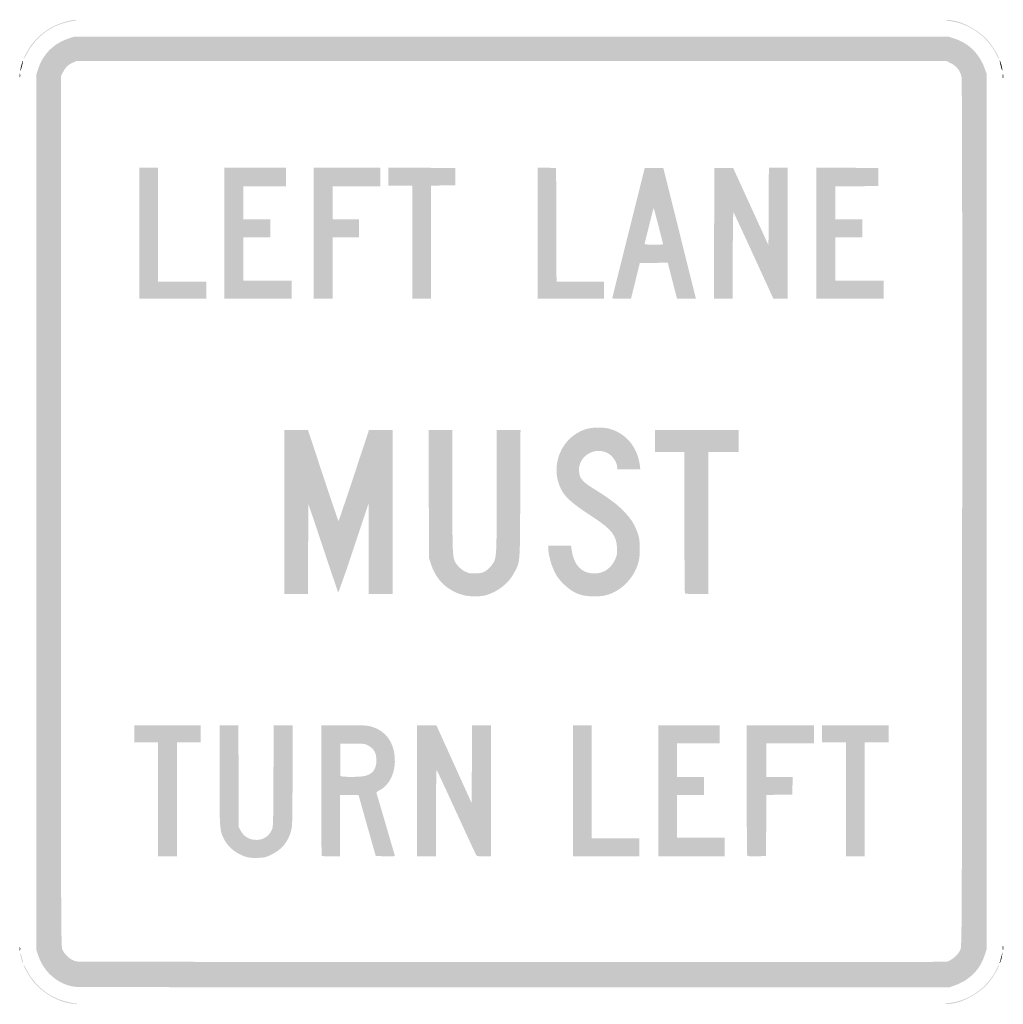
# Model space of a CAD drawing. Header units: inches. Extents: x -15 to 15, y -15 to 15.
import ezdxf

# ---------------------------------------------------------------- set-up
doc = ezdxf.new("R2010")
doc.units = ezdxf.units.IN
doc.header["$MEASUREMENT"] = 0

msp = doc.modelspace()

# ---------------------------------------------------------------- hatches: boundary and pattern name
h = msp.add_hatch(color=7)
edge = h.paths.add_edge_path()
edge.add_spline(control_points=[(14.769, 13.983), (14.491, 14.521), (13.954, 14.894), (13.345, 14.973), (13.215, 14.99), (13.205, 14.994), (13.29, 14.997), (13.668, 15.009), (14.26, 14.699), (14.564, 14.33), (14.686, 14.183), (14.892, 13.834), (14.871, 13.812), (14.866, 13.807), (14.82, 13.884), (14.769, 13.983)], knot_values=[0, 0, 0, 0, 1, 1, 1, 2, 2, 2, 3, 3, 3, 4, 4, 4, 5, 5, 5, 5], degree=3, periodic=0)
h = msp.add_hatch(color=7)
edge = h.paths.add_edge_path()
edge.add_spline(control_points=[(-14.874, 13.809), (-14.875, 13.821), (-14.835, 13.906), (-14.786, 13.999), (-14.604, 14.347), (-14.334, 14.612), (-13.972, 14.8), (-13.762, 14.909), (-13.447, 15.002), (-13.302, 14.997), (-13.235, 14.995), (-13.25, 14.988), (-13.362, 14.972), (-13.973, 14.883), (-14.487, 14.521), (-14.774, 13.975), (-14.829, 13.872), (-14.874, 13.797), (-14.874, 13.809)], knot_values=[0, 0, 0, 0, 1, 1, 1, 2, 2, 2, 3, 3, 3, 4, 4, 4, 5, 5, 5, 6, 6, 6, 6], degree=3, periodic=0)
h = msp.add_hatch(color=7)
edge = h.paths.add_edge_path()
edge.add_spline(control_points=[(-13.314, -14.474), (-13.817, -14.408), (-14.262, -14.027), (-14.427, -13.521)], knot_values=[0, 0, 0, 0, 1, 1, 1, 1], degree=3, periodic=0)
edge.add_line((-14.427, -13.521), (-14.488, -13.338))
edge.add_line((-14.488, -13.338), (-14.488, 0))
edge.add_line((-14.488, 0), (-14.488, 13.338))
edge.add_line((-14.488, 13.338), (-14.427, 13.521))
edge.add_spline(control_points=[(-14.427, 13.521), (-14.286, 13.953), (-13.953, 14.286), (-13.521, 14.427)], knot_values=[0, 0, 0, 0, 1, 1, 1, 1], degree=3, periodic=0)
edge.add_line((-13.521, 14.427), (-13.338, 14.488))
edge.add_line((-13.338, 14.488), (0, 14.488))
edge.add_line((0, 14.488), (13.338, 14.488))
edge.add_line((13.338, 14.488), (13.521, 14.427))
edge.add_spline(control_points=[(13.521, 14.427), (13.948, 14.288), (14.272, 13.966), (14.429, 13.525)], knot_values=[0, 0, 0, 0, 1, 1, 1, 1], degree=3, periodic=0)
edge.add_line((14.429, 13.525), (14.488, 13.363))
edge.add_line((14.488, 13.363), (14.488, 0.013))
edge.add_line((14.488, 0.013), (14.488, -13.338))
edge.add_line((14.488, -13.338), (14.427, -13.521))
edge.add_spline(control_points=[(14.427, -13.521), (14.288, -13.948), (13.966, -14.272), (13.525, -14.429)], knot_values=[0, 0, 0, 0, 1, 1, 1, 1], degree=3, periodic=0)
edge.add_line((13.525, -14.429), (13.363, -14.488))
edge.add_line((13.363, -14.488), (0.1, -14.491))
edge.add_spline(control_points=[(0.1, -14.491), (-7.194, -14.492), (-13.231, -14.485), (-13.314, -14.474)], knot_values=[0, 0, 0, 0, 1, 1, 1, 1], degree=3, periodic=0)
edge = h.paths.add_edge_path(flags=0)
edge.add_spline(control_points=[(13.387, -13.658), (13.517, -13.589), (13.636, -13.463), (13.692, -13.338), (13.736, -13.242), (13.738, -12.689), (13.744, -0.05), (13.749, 9.371), (13.743, 13.175), (13.723, 13.269), (13.687, 13.447), (13.571, 13.595), (13.402, 13.681)], knot_values=[0, 0, 0, 0, 1, 1, 1, 2, 2, 2, 3, 3, 3, 4, 4, 4, 4], degree=3, periodic=0)
edge.add_line((13.402, 13.681), (13.266, 13.75))
edge.add_line((13.266, 13.75), (0.002, 13.749))
edge.add_line((0.002, 13.749), (-13.262, 13.749))
edge.add_line((-13.262, 13.749), (-13.375, 13.698))
edge.add_spline(control_points=[(-13.375, 13.698), (-13.522, 13.631), (-13.59, 13.565), (-13.671, 13.412)], knot_values=[0, 0, 0, 0, 1, 1, 1, 1], degree=3, periodic=0)
edge.add_line((-13.671, 13.412), (-13.738, 13.287))
edge.add_line((-13.738, 13.287), (-13.738, 0.025))
edge.add_spline(control_points=[(-13.738, 0.025), (-13.738, -12.164), (-13.734, -13.245), (-13.697, -13.327), (-13.613, -13.512), (-13.444, -13.657), (-13.262, -13.702), (-13.221, -13.712), (-7.231, -13.718), (0.05, -13.716)], knot_values=[0, 0, 0, 0, 1, 1, 1, 2, 2, 2, 3, 3, 3, 3], degree=3, periodic=0)
edge.add_line((0.05, -13.716), (13.287, -13.713))
edge.add_line((13.287, -13.713), (13.387, -13.658))
h = msp.add_hatch(color=7)
edge = h.paths.add_edge_path()
edge.add_spline(control_points=[(-14.974, 13.464), (-14.975, 13.521), (-14.902, 13.785), (-14.888, 13.771), (-14.884, 13.766), (-14.901, 13.684), (-14.926, 13.588), (-14.951, 13.491), (-14.973, 13.436), (-14.974, 13.464)], knot_values=[0, 0, 0, 0, 1, 1, 1, 2, 2, 2, 3, 3, 3, 3], degree=3, periodic=0)
h = msp.add_hatch(color=7)
edge = h.paths.add_edge_path()
edge.add_spline(control_points=[(14.922, 13.593), (14.899, 13.686), (14.885, 13.767), (14.889, 13.771), (14.903, 13.787), (14.979, 13.501), (14.971, 13.462), (14.966, 13.441), (14.944, 13.501), (14.922, 13.593)], knot_values=[0, 0, 0, 0, 1, 1, 1, 2, 2, 2, 3, 3, 3, 3], degree=3, periodic=0)
h = msp.add_hatch(color=7)
edge = h.paths.add_edge_path()
edge.add_spline(control_points=[(-14.994, 13.312), (-14.993, 13.367), (-14.988, 13.387), (-14.982, 13.356), (-14.976, 13.325), (-14.977, 13.28), (-14.983, 13.256), (-14.989, 13.232), (-14.994, 13.258), (-14.994, 13.312)], knot_values=[0, 0, 0, 0, 1, 1, 1, 2, 2, 2, 3, 3, 3, 3], degree=3, periodic=0)
h = msp.add_hatch(color=7)
edge = h.paths.add_edge_path()
edge.add_spline(control_points=[(14.982, 13.287), (14.982, 13.356), (14.987, 13.381), (14.993, 13.343), (14.999, 13.305), (14.999, 13.249), (14.993, 13.218), (14.987, 13.188), (14.982, 13.219), (14.982, 13.287)], knot_values=[0, 0, 0, 0, 1, 1, 1, 2, 2, 2, 3, 3, 3, 3], degree=3, periodic=0)
for points in [[(-11.35, 8.5), (-11.35, 10.5), (-11.062, 10.5), (-10.775, 10.5), (-10.775, 8.763), (-10.775, 7.025), (-10.037, 7.025), (-9.3, 7.025), (-9.3, 6.763), (-9.3, 6.5), (-10.325, 6.5), (-11.35, 6.5), (-11.35, 8.5)], [(-8.75, 8.5), (-8.75, 10.5), (-7.812, 10.5), (-6.875, 10.5), (-6.875, 10.213), (-6.875, 9.925), (-7.525, 9.925), (-8.175, 9.925), (-8.175, 9.425), (-8.175, 8.925), (-7.762, 8.925), (-7.35, 8.925), (-7.35, 8.65), (-7.35, 8.375), (-7.762, 8.375), (-8.175, 8.375), (-8.175, 7.713), (-8.175, 7.05), (-7.438, 7.05), (-6.7, 7.05), (-6.7, 6.775), (-6.7, 6.5), (-7.725, 6.5), (-8.75, 6.5), (-8.75, 8.5)], [(-6.025, 8.5), (-6.025, 10.5), (-5.012, 10.5), (-4, 10.5), (-4, 10.213), (-4, 9.925), (-4.725, 9.925), (-5.45, 9.925), (-5.45, 9.425), (-5.45, 8.925), (-5.05, 8.925), (-4.65, 8.925), (-4.65, 8.65), (-4.65, 8.375), (-5.05, 8.375), (-5.45, 8.375), (-5.45, 7.438), (-5.45, 6.5), (-5.737, 6.5), (-6.025, 6.5), (-6.025, 8.5)], [(-3.025, 8.225), (-3.025, 9.95), (-3.387, 9.95), (-3.75, 9.95), (-3.75, 10.225), (-3.75, 10.501), (-2.731, 10.494), (-1.712, 10.488), (-1.712, 10.225), (-1.712, 9.963), (-2.081, 9.956), (-2.45, 9.949), (-2.45, 8.224), (-2.45, 6.5), (-2.737, 6.5), (-3.025, 6.5), (-3.025, 8.225)], [(0.8, 8.501), (0.8, 10.502), (1.081, 10.495), (1.363, 10.488), (1.369, 8.756), (1.375, 7.025), (2.1, 7.025), (2.825, 7.025), (2.825, 6.763), (2.825, 6.5), (1.812, 6.5), (0.8, 6.5), (0.8, 8.501)], [(9.3, 8.5), (9.3, 10.501), (10.244, 10.494), (11.188, 10.488), (11.188, 10.213), (11.188, 9.938), (10.531, 9.931), (9.875, 9.924), (9.875, 9.425), (9.875, 8.925), (10.287, 8.925), (10.7, 8.925), (10.7, 8.65), (10.7, 8.375), (10.287, 8.375), (9.875, 8.375), (9.875, 7.713), (9.875, 7.05), (10.613, 7.05), (11.35, 7.05), (11.35, 6.775), (11.35, 6.5), (10.325, 6.5), (9.3, 6.5), (9.3, 8.5)], [(-10.775, -8.762), (-10.775, -7.025), (-11.137, -7.025), (-11.5, -7.025), (-11.5, -6.762), (-11.5, -6.5), (-10.488, -6.5), (-9.475, -6.5), (-9.475, -6.762), (-9.475, -7.025), (-9.837, -7.025), (-10.2, -7.025), (-10.2, -8.762), (-10.2, -10.5), (-10.488, -10.5), (-10.775, -10.5), (-10.775, -8.762)], [(1.875, -8.5), (1.875, -6.5), (2.163, -6.5), (2.45, -6.5), (2.45, -8.225), (2.45, -9.95), (3.175, -9.95), (3.9, -9.95), (3.9, -10.225), (3.9, -10.5), (2.887, -10.5), (1.875, -10.5), (1.875, -8.5)], [(4.475, -8.5), (4.475, -6.5), (5.413, -6.5), (6.35, -6.5), (6.35, -6.775), (6.35, -7.05), (5.7, -7.05), (5.05, -7.05), (5.05, -7.562), (5.05, -8.075), (5.463, -8.075), (5.875, -8.075), (5.875, -8.35), (5.875, -8.625), (5.463, -8.625), (5.05, -8.625), (5.05, -9.275), (5.05, -9.925), (5.775, -9.925), (6.5, -9.925), (6.5, -10.213), (6.5, -10.5), (5.488, -10.5), (4.475, -10.5), (4.475, -8.5)], [(10.2, -8.762), (10.2, -7.025), (9.838, -7.025), (9.475, -7.025), (9.475, -6.762), (9.475, -6.5), (10.488, -6.5), (11.5, -6.5), (11.5, -6.762), (11.5, -7.025), (11.137, -7.025), (10.775, -7.025), (10.775, -8.762), (10.775, -10.5), (10.488, -10.5), (10.2, -10.5), (10.2, -8.762)]]:
    msp.add_hatch(color=7).paths.add_polyline_path(points)
h = msp.add_hatch(color=7)
edge = h.paths.add_edge_path()
edge.add_spline(control_points=[(3.076, 6.519), (3.076, 6.529), (3.299, 7.426), (3.571, 8.513)], knot_values=[0, 0, 0, 0, 1, 1, 1, 1], degree=3, periodic=0)
edge.add_line((3.571, 8.513), (4.066, 10.488))
edge.add_line((4.066, 10.488), (4.349, 10.488))
edge.add_line((4.349, 10.488), (4.633, 10.488))
edge.add_line((4.633, 10.488), (5.128, 8.5))
edge.add_spline(control_points=[(5.128, 8.5), (5.4, 7.407), (5.623, 6.51), (5.624, 6.506), (5.624, 6.503), (5.496, 6.5), (5.339, 6.5)], knot_values=[0, 0, 0, 0, 1, 1, 1, 2, 2, 2, 2], degree=3, periodic=0)
edge.add_line((5.339, 6.5), (5.052, 6.5))
edge.add_line((5.052, 6.5), (5.03, 6.581))
edge.add_spline(control_points=[(5.03, 6.581), (5.018, 6.626), (4.953, 6.874), (4.887, 7.132)], knot_values=[0, 0, 0, 0, 1, 1, 1, 1], degree=3, periodic=0)
edge.add_line((4.887, 7.132), (4.767, 7.601))
edge.add_line((4.767, 7.601), (4.341, 7.594))
edge.add_line((4.341, 7.594), (3.915, 7.588))
edge.add_line((3.915, 7.588), (3.78, 7.044))
edge.add_line((3.78, 7.044), (3.644, 6.5))
edge.add_line((3.644, 6.5), (3.359, 6.5))
edge.add_spline(control_points=[(3.359, 6.5), (3.203, 6.5), (3.075, 6.508), (3.076, 6.519)], knot_values=[0, 0, 0, 0, 1, 1, 1, 1], degree=3, periodic=0)
edge = h.paths.add_edge_path(flags=0)
edge.add_spline(control_points=[(4.625, 8.162), (4.625, 8.181), (4.345, 9.262), (4.338, 9.27), (4.334, 9.274), (4.273, 9.037), (4.201, 8.745), (4.129, 8.452), (4.066, 8.198), (4.061, 8.181), (4.054, 8.158), (4.121, 8.15), (4.338, 8.15), (4.496, 8.15), (4.625, 8.155), (4.625, 8.162)], knot_values=[0, 0, 0, 0, 1, 1, 1, 2, 2, 2, 3, 3, 3, 4, 4, 4, 5, 5, 5, 5], degree=3, periodic=0)
h = msp.add_hatch(color=7)
edge = h.paths.add_edge_path()
edge.add_line((6.181, 8.494), (6.188, 10.488))
edge.add_line((6.188, 10.488), (6.475, 10.488))
edge.add_line((6.475, 10.488), (6.762, 10.488))
edge.add_line((6.762, 10.488), (7.3, 9.309))
edge.add_line((7.3, 9.309), (7.838, 8.131))
edge.add_line((7.838, 8.131), (7.844, 9.315))
edge.add_line((7.844, 9.315), (7.85, 10.5))
edge.add_line((7.85, 10.5), (8.138, 10.5))
edge.add_line((8.138, 10.5), (8.425, 10.5))
edge.add_line((8.425, 10.5), (8.425, 8.5))
edge.add_line((8.425, 8.5), (8.425, 6.5))
edge.add_line((8.425, 6.5), (8.206, 6.501))
edge.add_line((8.206, 6.501), (7.988, 6.501))
edge.add_line((7.988, 6.501), (7.39, 7.807))
edge.add_spline(control_points=[(7.39, 7.807), (7.061, 8.525), (6.783, 9.123), (6.771, 9.136), (6.759, 9.149), (6.75, 8.562), (6.75, 7.83)], knot_values=[0, 0, 0, 0, 1, 1, 1, 2, 2, 2, 2], degree=3, periodic=0)
edge.add_line((6.75, 7.83), (6.75, 6.5))
edge.add_line((6.75, 6.5), (6.462, 6.5))
edge.add_line((6.462, 6.5), (6.175, 6.5))
edge.add_line((6.175, 6.5), (6.181, 8.494))
h = msp.add_hatch(color=7)
edge = h.paths.add_edge_path()
edge.add_line((-6.925, 0), (-6.925, 2.5))
edge.add_line((-6.925, 2.5), (-6.564, 2.5))
edge.add_line((-6.564, 2.5), (-6.203, 2.5))
edge.add_line((-6.203, 2.5), (-5.745, 1.113))
edge.add_spline(control_points=[(-5.745, 1.113), (-5.493, 0.351), (-5.281, -0.274), (-5.274, -0.274), (-5.266, -0.275), (-5.054, 0.349), (-4.801, 1.113)], knot_values=[0, 0, 0, 0, 1, 1, 1, 2, 2, 2, 2], degree=3, periodic=0)
edge.add_line((-4.801, 1.113), (-4.343, 2.5))
edge.add_line((-4.343, 2.5), (-3.984, 2.5))
edge.add_line((-3.984, 2.5), (-3.625, 2.5))
edge.add_line((-3.625, 2.5), (-3.625, 0))
edge.add_line((-3.625, 0), (-3.625, -2.5))
edge.add_line((-3.625, -2.5), (-3.987, -2.5))
edge.add_line((-3.987, -2.5), (-4.35, -2.5))
edge.add_line((-4.35, -2.5), (-4.353, -1.119))
edge.add_line((-4.353, -1.119), (-4.355, 0.263))
edge.add_line((-4.355, 0.263), (-4.812, -1.112))
edge.add_spline(control_points=[(-4.812, -1.112), (-5.064, -1.869), (-5.277, -2.471), (-5.285, -2.45), (-5.293, -2.429), (-5.502, -1.811), (-5.748, -1.075)], knot_values=[0, 0, 0, 0, 1, 1, 1, 2, 2, 2, 2], degree=3, periodic=0)
edge.add_line((-5.748, -1.075), (-6.196, 0.263))
edge.add_line((-6.196, 0.263), (-6.198, -1.119))
edge.add_line((-6.198, -1.119), (-6.2, -2.5))
edge.add_line((-6.2, -2.5), (-6.562, -2.5))
edge.add_line((-6.562, -2.5), (-6.925, -2.5))
edge.add_line((-6.925, -2.5), (-6.925, 0))
h = msp.add_hatch(color=7)
edge = h.paths.add_edge_path()
edge.add_spline(control_points=[(-1.487, -2.528), (-1.955, -2.394), (-2.288, -2.076), (-2.443, -1.616)], knot_values=[0, 0, 0, 0, 1, 1, 1, 1], degree=3, periodic=0)
edge.add_line((-2.443, -1.616), (-2.512, -1.413))
edge.add_line((-2.512, -1.413), (-2.52, 0.544))
edge.add_line((-2.52, 0.544), (-2.527, 2.5))
edge.add_line((-2.527, 2.5), (-2.164, 2.5))
edge.add_line((-2.164, 2.5), (-1.8, 2.5))
edge.add_line((-1.8, 2.5), (-1.8, 0.617))
edge.add_spline(control_points=[(-1.8, 0.617), (-1.8, -1.462), (-1.803, -1.419), (-1.643, -1.629), (-1.596, -1.69), (-1.504, -1.766), (-1.425, -1.807), (-1.301, -1.872), (-1.268, -1.878), (-1.086, -1.871), (-0.915, -1.864), (-0.868, -1.852), (-0.779, -1.793), (-0.722, -1.755), (-0.641, -1.677), (-0.6, -1.62), (-0.448, -1.411), (-0.45, -1.448), (-0.45, 0.617)], knot_values=[0, 0, 0, 0, 1, 1, 1, 2, 2, 2, 3, 3, 3, 4, 4, 4, 5, 5, 5, 6, 6, 6, 6], degree=3, periodic=0)
edge.add_line((-0.45, 0.617), (-0.45, 2.5))
edge.add_line((-0.45, 2.5), (-0.086, 2.5))
edge.add_line((-0.086, 2.5), (0.277, 2.5))
edge.add_line((0.277, 2.5), (0.269, 0.544))
edge.add_spline(control_points=[(0.269, 0.544), (0.26, -1.638), (0.272, -1.493), (0.081, -1.858), (-0.081, -2.168), (-0.409, -2.428), (-0.773, -2.535), (-0.951, -2.587), (-1.293, -2.584), (-1.487, -2.528)], knot_values=[0, 0, 0, 0, 1, 1, 1, 2, 2, 2, 3, 3, 3, 3], degree=3, periodic=0)
h = msp.add_hatch(color=7)
edge = h.paths.add_edge_path()
edge.add_spline(control_points=[(2.153, -2.535), (1.942, -2.479), (1.778, -2.378), (1.585, -2.188), (1.448, -2.052), (1.384, -1.964), (1.305, -1.8), (1.205, -1.591), (1.125, -1.287), (1.125, -1.114)], knot_values=[0, 0, 0, 0, 1, 1, 1, 2, 2, 2, 3, 3, 3, 3], degree=3, periodic=0)
edge.add_line((1.125, -1.114), (1.125, -1.025))
edge.add_line((1.125, -1.025), (1.472, -1.025))
edge.add_line((1.472, -1.025), (1.819, -1.025))
edge.add_line((1.819, -1.025), (1.835, -1.147))
edge.add_spline(control_points=[(1.835, -1.147), (1.897, -1.617), (2.142, -1.876), (2.524, -1.874), (2.811, -1.873), (3.039, -1.721), (3.161, -1.448), (3.222, -1.313), (3.229, -1.271), (3.221, -1.091), (3.205, -0.724), (3.051, -0.523), (2.519, -0.177), (1.859, 0.253), (1.644, 0.44), (1.512, 0.701), (1.154, 1.407), (1.523, 2.295), (2.27, 2.525), (2.471, 2.588), (2.809, 2.592), (3.002, 2.535), (3.505, 2.385), (3.842, 1.977), (3.915, 1.425)], knot_values=[0, 0, 0, 0, 1, 1, 1, 2, 2, 2, 3, 3, 3, 4, 4, 4, 5, 5, 5, 6, 6, 6, 7, 7, 7, 8, 8, 8, 8], degree=3, periodic=0)
edge.add_line((3.915, 1.425), (3.931, 1.3))
edge.add_line((3.931, 1.3), (3.578, 1.3))
edge.add_line((3.578, 1.3), (3.225, 1.3))
edge.add_line((3.225, 1.3), (3.225, 1.363))
edge.add_spline(control_points=[(3.225, 1.363), (3.225, 1.512), (3.084, 1.719), (2.928, 1.798), (2.783, 1.871), (2.645, 1.884), (2.489, 1.839), (2.18, 1.749), (2, 1.446), (2.076, 1.143), (2.114, 0.992), (2.217, 0.889), (2.506, 0.711), (2.955, 0.434), (3.19, 0.26), (3.4, 0.049), (3.637, -0.189), (3.747, -0.357), (3.844, -0.629), (3.901, -0.787), (3.91, -0.854), (3.911, -1.112), (3.912, -1.365), (3.903, -1.442), (3.852, -1.599), (3.701, -2.057), (3.324, -2.423), (2.883, -2.538), (2.703, -2.584), (2.331, -2.583), (2.153, -2.535)], knot_values=[0, 0, 0, 0, 1, 1, 1, 2, 2, 2, 3, 3, 3, 4, 4, 4, 5, 5, 5, 6, 6, 6, 7, 7, 7, 8, 8, 8, 9, 9, 9, 10, 10, 10, 10], degree=3, periodic=0)
h = msp.add_hatch(color=7)
edge = h.paths.add_edge_path()
edge.add_spline(control_points=[(5.292, -2.483), (5.282, -2.474), (5.275, -1.501), (5.275, -0.321)], knot_values=[0, 0, 0, 0, 1, 1, 1, 1], degree=3, periodic=0)
edge.add_line((5.275, -0.321), (5.275, 1.825))
edge.add_line((5.275, 1.825), (4.825, 1.825))
edge.add_line((4.825, 1.825), (4.375, 1.825))
edge.add_line((4.375, 1.825), (4.375, 2.163))
edge.add_line((4.375, 2.163), (4.375, 2.5))
edge.add_line((4.375, 2.5), (5.65, 2.5))
edge.add_line((5.65, 2.5), (6.925, 2.5))
edge.add_line((6.925, 2.5), (6.925, 2.163))
edge.add_line((6.925, 2.163), (6.925, 1.825))
edge.add_line((6.925, 1.825), (6.463, 1.825))
edge.add_line((6.463, 1.825), (6, 1.825))
edge.add_line((6, 1.825), (6, -0.337))
edge.add_line((6, -0.337), (6, -2.5))
edge.add_line((6, -2.5), (5.654, -2.5))
edge.add_spline(control_points=[(5.654, -2.5), (5.464, -2.5), (5.301, -2.493), (5.292, -2.483)], knot_values=[0, 0, 0, 0, 1, 1, 1, 1], degree=3, periodic=0)
h = msp.add_hatch(color=7)
edge = h.paths.add_edge_path()
edge.add_spline(control_points=[(-8.136, -10.498), (-8.42, -10.399), (-8.646, -10.207), (-8.77, -9.961), (-8.897, -9.709), (-8.9, -9.664), (-8.9, -8.028)], knot_values=[0, 0, 0, 0, 1, 1, 1, 2, 2, 2, 2], degree=3, periodic=0)
edge.add_line((-8.9, -8.028), (-8.9, -6.5))
edge.add_line((-8.9, -6.5), (-8.613, -6.5))
edge.add_line((-8.613, -6.5), (-8.326, -6.5))
edge.add_line((-8.326, -6.5), (-8.319, -8.056))
edge.add_line((-8.319, -8.056), (-8.312, -9.613))
edge.add_line((-8.312, -9.613), (-8.25, -9.724))
edge.add_spline(control_points=[(-8.25, -9.724), (-8.163, -9.879), (-8.019, -9.974), (-7.846, -9.992), (-7.609, -10.016), (-7.428, -9.922), (-7.318, -9.716), (-7.263, -9.613), (-7.262, -9.607), (-7.256, -8.056)], knot_values=[0, 0, 0, 0, 1, 1, 1, 2, 2, 2, 3, 3, 3, 3], degree=3, periodic=0)
edge.add_line((-7.256, -8.056), (-7.249, -6.5))
edge.add_line((-7.249, -6.5), (-6.962, -6.5))
edge.add_line((-6.962, -6.5), (-6.675, -6.5))
edge.add_line((-6.675, -6.5), (-6.675, -8.032))
edge.add_spline(control_points=[(-6.675, -8.032), (-6.675, -9.44), (-6.679, -9.577), (-6.721, -9.729), (-6.813, -10.062), (-7.012, -10.298), (-7.325, -10.448), (-7.494, -10.529), (-7.536, -10.538), (-7.75, -10.544), (-7.939, -10.549), (-8.018, -10.54), (-8.136, -10.498)], knot_values=[0, 0, 0, 0, 1, 1, 1, 2, 2, 2, 3, 3, 3, 4, 4, 4, 4], degree=3, periodic=0)
h = msp.add_hatch(color=7)
edge = h.paths.add_edge_path()
edge.add_spline(control_points=[(-5.783, -10.483), (-5.792, -10.474), (-5.8, -9.574), (-5.8, -8.483)], knot_values=[0, 0, 0, 0, 1, 1, 1, 1], degree=3, periodic=0)
edge.add_line((-5.8, -8.483), (-5.8, -6.5))
edge.add_line((-5.8, -6.5), (-5.103, -6.5))
edge.add_spline(control_points=[(-5.103, -6.5), (-4.476, -6.5), (-4.389, -6.505), (-4.243, -6.55), (-3.836, -6.676), (-3.589, -7.011), (-3.556, -7.48), (-3.525, -7.937), (-3.716, -8.339), (-4.039, -8.493), (-4.087, -8.516), (-4.122, -8.548), (-4.116, -8.564), (-4.11, -8.579), (-3.985, -9.002), (-3.839, -9.502), (-3.693, -10.003), (-3.567, -10.433), (-3.56, -10.457), (-3.547, -10.498), (-3.568, -10.501), (-3.842, -10.495)], knot_values=[0, 0, 0, 0, 1, 1, 1, 2, 2, 2, 3, 3, 3, 4, 4, 4, 5, 5, 5, 6, 6, 6, 7, 7, 7, 7], degree=3, periodic=0)
edge.add_line((-3.842, -10.495), (-4.137, -10.488))
edge.add_line((-4.137, -10.488), (-4.4, -9.557))
edge.add_line((-4.4, -9.557), (-4.662, -8.626))
edge.add_line((-4.662, -8.626), (-4.944, -8.625))
edge.add_line((-4.944, -8.625), (-5.225, -8.625))
edge.add_line((-5.225, -8.625), (-5.225, -9.562))
edge.add_line((-5.225, -9.562), (-5.225, -10.5))
edge.add_line((-5.225, -10.5), (-5.496, -10.5))
edge.add_spline(control_points=[(-5.496, -10.5), (-5.645, -10.5), (-5.774, -10.492), (-5.783, -10.483)], knot_values=[0, 0, 0, 0, 1, 1, 1, 1], degree=3, periodic=0)
edge = h.paths.add_edge_path(flags=0)
edge.add_spline(control_points=[(-4.476, -8.048), (-4.237, -7.997), (-4.118, -7.84), (-4.117, -7.575), (-4.116, -7.358), (-4.183, -7.227), (-4.344, -7.132), (-4.459, -7.064), (-4.472, -7.062), (-4.837, -7.062)], knot_values=[0, 0, 0, 0, 1, 1, 1, 2, 2, 2, 3, 3, 3, 3], degree=3, periodic=0)
edge.add_line((-4.837, -7.062), (-5.212, -7.062))
edge.add_line((-5.212, -7.062), (-5.219, -7.537))
edge.add_spline(control_points=[(-5.219, -7.537), (-5.223, -7.798), (-5.221, -8.025), (-5.214, -8.043), (-5.198, -8.084), (-4.66, -8.087), (-4.476, -8.048)], knot_values=[0, 0, 0, 0, 1, 1, 1, 2, 2, 2, 2], degree=3, periodic=0)
h = msp.add_hatch(color=7)
edge = h.paths.add_edge_path()
edge.add_line((-2.875, -8.5), (-2.875, -6.5))
edge.add_line((-2.875, -6.5), (-2.581, -6.501))
edge.add_line((-2.581, -6.501), (-2.288, -6.501))
edge.add_line((-2.288, -6.501), (-1.75, -7.689))
edge.add_line((-1.75, -7.689), (-1.212, -8.876))
edge.add_line((-1.212, -8.876), (-1.206, -7.688))
edge.add_line((-1.206, -7.688), (-1.2, -6.5))
edge.add_line((-1.2, -6.5), (-0.912, -6.5))
edge.add_line((-0.912, -6.5), (-0.625, -6.5))
edge.add_line((-0.625, -6.5), (-0.625, -8.5))
edge.add_line((-0.625, -8.5), (-0.625, -10.5))
edge.add_line((-0.625, -10.5), (-0.834, -10.5))
edge.add_spline(control_points=[(-0.834, -10.5), (-0.973, -10.5), (-1.052, -10.489), (-1.068, -10.469), (-1.081, -10.452), (-1.354, -9.864), (-1.675, -9.162), (-1.996, -8.461), (-2.268, -7.877), (-2.279, -7.864), (-2.291, -7.851), (-2.3, -8.438), (-2.3, -9.17)], knot_values=[0, 0, 0, 0, 1, 1, 1, 2, 2, 2, 3, 3, 3, 4, 4, 4, 4], degree=3, periodic=0)
edge.add_line((-2.3, -9.17), (-2.3, -10.5))
edge.add_line((-2.3, -10.5), (-2.587, -10.5))
edge.add_line((-2.587, -10.5), (-2.875, -10.5))
edge.add_line((-2.875, -10.5), (-2.875, -8.5))
h = msp.add_hatch(color=7)
edge = h.paths.add_edge_path()
edge.add_spline(control_points=[(7.192, -10.484), (7.183, -10.475), (7.175, -9.574), (7.175, -8.483)], knot_values=[0, 0, 0, 0, 1, 1, 1, 1], degree=3, periodic=0)
edge.add_line((7.175, -8.483), (7.175, -6.5))
edge.add_line((7.175, -6.5), (8.2, -6.5))
edge.add_line((8.2, -6.5), (9.225, -6.5))
edge.add_line((9.225, -6.5), (9.225, -6.775))
edge.add_line((9.225, -6.775), (9.225, -7.05))
edge.add_line((9.225, -7.05), (8.5, -7.05))
edge.add_line((8.5, -7.05), (7.775, -7.05))
edge.add_line((7.775, -7.05), (7.775, -7.562))
edge.add_line((7.775, -7.562), (7.775, -8.075))
edge.add_line((7.775, -8.075), (8.176, -8.075))
edge.add_line((8.176, -8.075), (8.577, -8.075))
edge.add_line((8.577, -8.075), (8.57, -8.344))
edge.add_line((8.57, -8.344), (8.562, -8.613))
edge.add_line((8.562, -8.613), (8.169, -8.619))
edge.add_line((8.169, -8.619), (7.776, -8.626))
edge.add_line((7.776, -8.626), (7.769, -9.557))
edge.add_line((7.769, -9.557), (7.763, -10.488))
edge.add_line((7.763, -10.488), (7.486, -10.495))
edge.add_spline(control_points=[(7.486, -10.495), (7.334, -10.498), (7.202, -10.494), (7.192, -10.484)], knot_values=[0, 0, 0, 0, 1, 1, 1, 1], degree=3, periodic=0)
h = msp.add_hatch(color=7)
edge = h.paths.add_edge_path()
edge.add_spline(control_points=[(14.982, -13.287), (14.982, -13.219), (14.987, -13.194), (14.993, -13.232), (14.999, -13.27), (14.999, -13.326), (14.993, -13.357), (14.987, -13.387), (14.982, -13.356), (14.982, -13.287)], knot_values=[0, 0, 0, 0, 1, 1, 1, 2, 2, 2, 3, 3, 3, 3], degree=3, periodic=0)
h = msp.add_hatch(color=7)
edge = h.paths.add_edge_path()
edge.add_spline(control_points=[(-14.994, -13.312), (-14.993, -13.258), (-14.988, -13.238), (-14.982, -13.269), (-14.976, -13.3), (-14.977, -13.345), (-14.983, -13.369), (-14.989, -13.393), (-14.994, -13.367), (-14.994, -13.312)], knot_values=[0, 0, 0, 0, 1, 1, 1, 2, 2, 2, 3, 3, 3, 3], degree=3, periodic=0)
h = msp.add_hatch(color=7)
edge = h.paths.add_edge_path()
edge.add_spline(control_points=[(-14.936, -13.648), (-14.957, -13.575), (-14.974, -13.493), (-14.974, -13.464), (-14.973, -13.436), (-14.951, -13.491), (-14.926, -13.588), (-14.872, -13.794), (-14.879, -13.839), (-14.936, -13.648)], knot_values=[0, 0, 0, 0, 1, 1, 1, 2, 2, 2, 3, 3, 3, 3], degree=3, periodic=0)
h = msp.add_hatch(color=7)
edge = h.paths.add_edge_path()
edge.add_spline(control_points=[(14.892, -13.725), (14.901, -13.691), (14.924, -13.606), (14.942, -13.537)], knot_values=[0, 0, 0, 0, 1, 1, 1, 1], degree=3, periodic=0)
edge.add_line((14.942, -13.537), (14.975, -13.412))
edge.add_line((14.975, -13.412), (14.962, -13.52))
edge.add_spline(control_points=[(14.962, -13.52), (14.955, -13.579), (14.932, -13.664), (14.912, -13.708), (14.887, -13.763), (14.881, -13.768), (14.892, -13.725)], knot_values=[0, 0, 0, 0, 1, 1, 1, 2, 2, 2, 2], degree=3, periodic=0)
h = msp.add_hatch(color=7)
edge = h.paths.add_edge_path()
edge.add_spline(control_points=[(-13.594, -14.95), (-13.956, -14.855), (-14.347, -14.603), (-14.579, -14.315), (-14.691, -14.177), (-14.89, -13.832), (-14.871, -13.812), (-14.866, -13.807), (-14.82, -13.884), (-14.769, -13.983), (-14.492, -14.52), (-13.954, -14.894), (-13.345, -14.973), (-13.203, -14.992), (-13.199, -14.994), (-13.3, -14.995), (-13.362, -14.996), (-13.494, -14.976), (-13.594, -14.95)], knot_values=[0, 0, 0, 0, 1, 1, 1, 2, 2, 2, 3, 3, 3, 4, 4, 4, 5, 5, 5, 6, 6, 6, 6], degree=3, periodic=0)
h = msp.add_hatch(color=7)
edge = h.paths.add_edge_path()
edge.add_spline(control_points=[(13.33, -14.974), (13.942, -14.903), (14.488, -14.526), (14.769, -13.983), (14.82, -13.884), (14.866, -13.807), (14.871, -13.812), (14.892, -13.834), (14.686, -14.183), (14.564, -14.33), (14.255, -14.705), (13.67, -15.008), (13.277, -14.997), (13.176, -14.994), (13.182, -14.991), (13.33, -14.974)], knot_values=[0, 0, 0, 0, 1, 1, 1, 2, 2, 2, 3, 3, 3, 4, 4, 4, 5, 5, 5, 5], degree=3, periodic=0)

doc.saveas('drawing.dxf')
